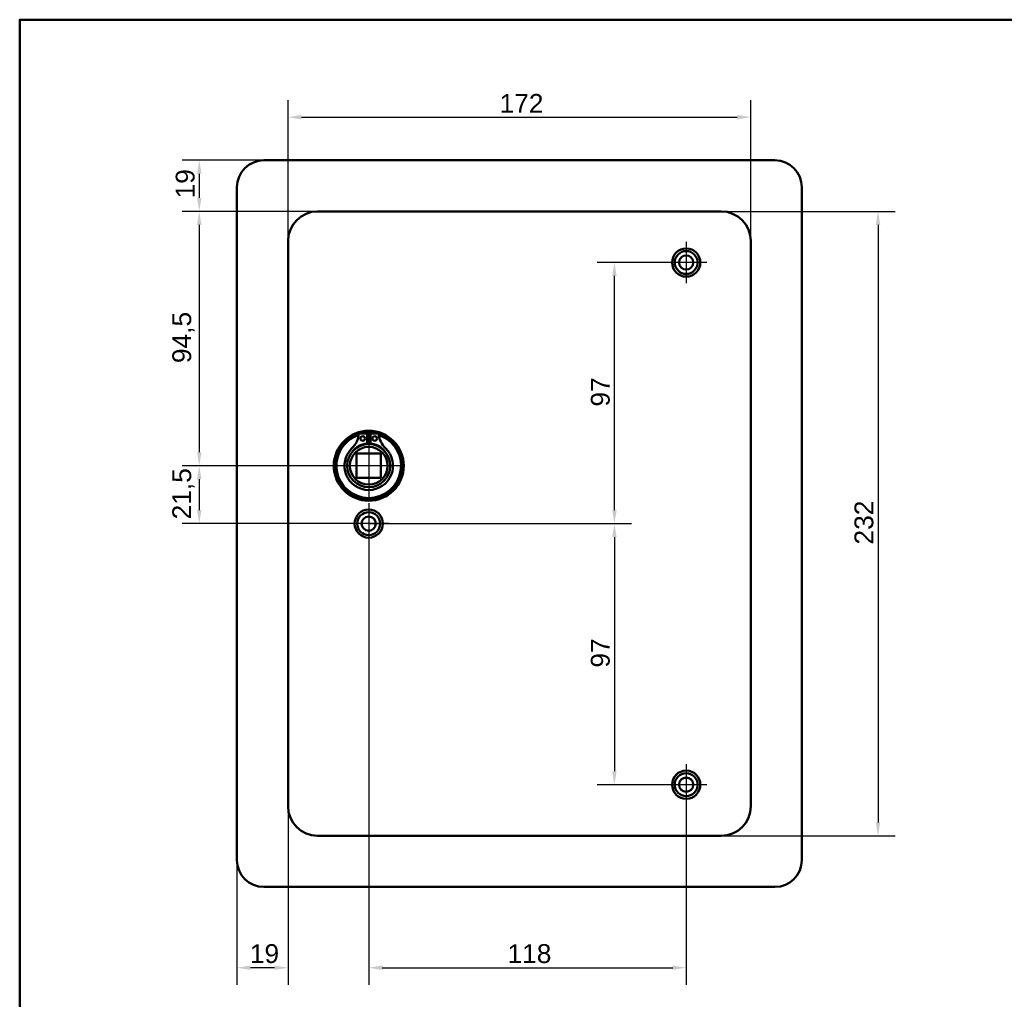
# Model space of a CAD drawing. Header units: millimetres. Extents: x 20 to 833, y 20 to 574.
# Tile 3 of 5: x 20 to 386, y 210 to 574. Entities that reach past the tile are written whole.
import ezdxf

# ---------------------------------------------------------------- set-up
doc = ezdxf.new("R2010")
doc.units = ezdxf.units.MM
doc.header["$LTSCALE"] = 2
for name, color, linetype, lineweight in [('Bemaßungen(DIN)', 7, 'Continuous', 25), ('Mittelpunktmarkierung(DIN)', 7, 'Continuous', 25), ('Sichtbare Kanten(DIN)', 7, 'Continuous', 50), ('Skizziergeometrie(DIN)', 7, 'Continuous', 50)]:
    doc.layers.add(name, color=color, linetype=linetype, lineweight=lineweight)
doc.styles.add('STANDARD-DIN~0', font='arial.ttf')
doc.dimstyles.new('CAD-LAN', dxfattribs={"dimscale": 2, "dimtxt": 3.5, "dimasz": 2.5, "dimexe": 3.175, "dimexo": 0, "dimgap": 0.8, "dimtad": 1, "dimrnd": 1e-08, "dimtxsty": 'STANDARD-DIN~0', "dimcen": 0.09, "dimdle": 10, "dimclrd": 250, "dimclre": 250, "dimclrt": 250, "dimadec": 0, "dimazin": 2, "dimtfac": 1, "dimtmove": 0, "dimatfit": 3, "dimfxl": 1, "dimtolj": 1, "dimtzin": 0, "dimlwd": 25, "dimlwe": 25, "dimarcsym": 0})

# ---------------------------------------------------------------- blocks, each defined once
blk = doc.blocks.new('Ränder Standardrahmen')
at = {"layer": 'Skizziergeometrie(DIN)', "flags": 128}
blk.add_lwpolyline([(10, 10), (10, 287), (410, 287), (410, 10), (10, 10)], dxfattribs=at)
blk = doc.blocks.new('*D8')
at = {"layer": 'Bemaßungen(DIN)', "color": 250, "linetype": 'Continuous', "lineweight": 25, "true_color": 0x3f3f3f, "transparency": 16777216}
for p, q in [((119.75, 491.78), (119.75, 544.13)), ((291.75, 491.78), (291.75, 544.13)), ((124.75, 537.78), (286.75, 537.78))]:
    blk.add_line(p, q, dxfattribs=at)
at = {"layer": 'Bemaßungen(DIN)', "color": 250, "linetype": 'Continuous', "true_color": 0x3f3f3f, "transparency": 16777216}
for points in [[(124.75, 538.61), (124.75, 536.94), (119.75, 537.78)], [(286.75, 538.61), (286.75, 536.94), (291.75, 537.78)]]:
    blk.add_solid(points, dxfattribs=at)
at = {"layer": 'Defpoints', "color": 0, "linetype": 'Continuous', "transparency": 16777216}
for p in [(291.75, 537.78), (119.75, 491.78), (291.75, 491.78)]:
    blk.add_point(p, dxfattribs=at)
at = {"layer": 'Bemaßungen(DIN)', "color": 250, "linetype": 'Continuous', "lineweight": 25, "true_color": 0x3f3f3f, "transparency": 16777216, "insert": (198.38, 546.4), "char_height": 7, "attachment_point": 1, "style": 'STANDARD-DIN~0'}
blk.add_mtext('\\A1;172', dxfattribs=at)
blk = doc.blocks.new('*D9')
at = {"layer": 'Bemaßungen(DIN)', "color": 250, "linetype": 'Continuous', "lineweight": 25, "true_color": 0x3f3f3f, "transparency": 16777216}
for p, q in [((280.75, 502.78), (345.41, 502.78)), ((339.06, 497.78), (339.06, 275.78)), ((280.75, 270.78), (345.41, 270.78))]:
    blk.add_line(p, q, dxfattribs=at)
at = {"layer": 'Bemaßungen(DIN)', "color": 250, "linetype": 'Continuous', "true_color": 0x3f3f3f, "transparency": 16777216}
for points in [[(338.23, 497.78), (339.89, 497.78), (339.06, 502.78)], [(338.23, 275.78), (339.89, 275.78), (339.06, 270.78)]]:
    blk.add_solid(points, dxfattribs=at)
at = {"layer": 'Defpoints', "color": 0, "linetype": 'Continuous', "transparency": 16777216}
for p in [(280.75, 502.78), (280.75, 270.78), (339.06, 270.78)]:
    blk.add_point(p, dxfattribs=at)
at = {"layer": 'Bemaßungen(DIN)', "color": 250, "linetype": 'Continuous', "lineweight": 25, "true_color": 0x3f3f3f, "transparency": 16777216, "insert": (330.31, 379.02), "char_height": 7, "attachment_point": 1, "rotation": 90, "style": 'STANDARD-DIN~0'}
blk.add_mtext('\\A1;232', dxfattribs=at)
blk = doc.blocks.new('*D10')
at = {"layer": 'Bemaßungen(DIN)', "color": 250, "linetype": 'Continuous', "lineweight": 25, "true_color": 0x3f3f3f, "transparency": 16777216}
for p, q in [((130.75, 502.78), (80.4, 502.78)), ((86.75, 497.78), (86.75, 413.28)), ((149.75, 408.28), (80.4, 408.28))]:
    blk.add_line(p, q, dxfattribs=at)
at = {"layer": 'Bemaßungen(DIN)', "color": 250, "linetype": 'Continuous', "true_color": 0x3f3f3f, "transparency": 16777216}
for points in [[(85.92, 497.78), (87.58, 497.78), (86.75, 502.78)], [(85.92, 413.28), (87.58, 413.28), (86.75, 408.28)]]:
    blk.add_solid(points, dxfattribs=at)
at = {"layer": 'Defpoints', "color": 0, "linetype": 'Continuous', "transparency": 16777216}
for p in [(130.75, 502.78), (86.75, 408.28), (149.75, 408.28)]:
    blk.add_point(p, dxfattribs=at)
at = {"layer": 'Bemaßungen(DIN)', "color": 250, "linetype": 'Continuous', "lineweight": 25, "true_color": 0x3f3f3f, "transparency": 16777216, "insert": (76.74, 446.41), "char_height": 7, "attachment_point": 1, "rotation": 90, "style": 'STANDARD-DIN~0'}
blk.add_mtext('\\A1;94,5', dxfattribs=at)
blk = doc.blocks.new('*D11')
at = {"layer": 'Bemaßungen(DIN)', "color": 250, "linetype": 'Continuous', "lineweight": 25, "true_color": 0x3f3f3f, "transparency": 16777216}
for p, q in [((149.75, 408.28), (80.4, 408.28)), ((86.75, 403.28), (86.75, 391.78)), ((149.75, 386.78), (80.4, 386.78))]:
    blk.add_line(p, q, dxfattribs=at)
at = {"layer": 'Bemaßungen(DIN)', "color": 250, "linetype": 'Continuous', "true_color": 0x3f3f3f, "transparency": 16777216}
for points in [[(85.92, 403.28), (87.58, 403.28), (86.75, 408.28)], [(85.92, 391.78), (87.58, 391.78), (86.75, 386.78)]]:
    blk.add_solid(points, dxfattribs=at)
at = {"layer": 'Defpoints', "color": 0, "linetype": 'Continuous', "transparency": 16777216}
for p in [(149.75, 408.28), (86.75, 386.78), (149.75, 386.78)]:
    blk.add_point(p, dxfattribs=at)
at = {"layer": 'Bemaßungen(DIN)', "color": 250, "linetype": 'Continuous', "lineweight": 25, "true_color": 0x3f3f3f, "transparency": 16777216, "insert": (76.74, 388.35), "char_height": 7, "attachment_point": 1, "rotation": 90, "style": 'STANDARD-DIN~0'}
blk.add_mtext('\\A1;21,5', dxfattribs=at)
blk = doc.blocks.new('*D12')
at = {"layer": 'Bemaßungen(DIN)', "color": 250, "linetype": 'Continuous', "lineweight": 25, "true_color": 0x3f3f3f, "transparency": 16777216}
for p, q in [((110.75, 521.78), (80.4, 521.78)), ((86.75, 516.78), (86.75, 507.78)), ((130.75, 502.78), (80.4, 502.78))]:
    blk.add_line(p, q, dxfattribs=at)
at = {"layer": 'Bemaßungen(DIN)', "color": 250, "linetype": 'Continuous', "true_color": 0x3f3f3f, "transparency": 16777216}
for points in [[(85.92, 516.78), (87.58, 516.78), (86.75, 521.78)], [(85.92, 507.78), (87.58, 507.78), (86.75, 502.78)]]:
    blk.add_solid(points, dxfattribs=at)
at = {"layer": 'Defpoints', "color": 0, "linetype": 'Continuous', "transparency": 16777216}
for p in [(110.75, 521.78), (86.75, 502.78), (130.75, 502.78)]:
    blk.add_point(p, dxfattribs=at)
at = {"layer": 'Bemaßungen(DIN)', "color": 250, "linetype": 'Continuous', "lineweight": 25, "true_color": 0x3f3f3f, "transparency": 16777216, "insert": (78, 507.59), "char_height": 7, "attachment_point": 1, "rotation": 90, "style": 'STANDARD-DIN~0'}
blk.add_mtext('\\A1;19', dxfattribs=at)
blk = doc.blocks.new('*D13')
at = {"layer": 'Bemaßungen(DIN)', "color": 250, "linetype": 'Continuous', "lineweight": 25, "true_color": 0x3f3f3f, "transparency": 16777216}
for p, q in [((260.1, 483.78), (234.72, 483.78)), ((241.07, 391.78), (241.07, 478.78)), ((149.75, 386.78), (247.42, 386.78))]:
    blk.add_line(p, q, dxfattribs=at)
at = {"layer": 'Bemaßungen(DIN)', "color": 250, "linetype": 'Continuous', "true_color": 0x3f3f3f, "transparency": 16777216}
for points in [[(240.24, 478.78), (241.9, 478.78), (241.07, 483.78)], [(240.24, 391.78), (241.9, 391.78), (241.07, 386.78)]]:
    blk.add_solid(points, dxfattribs=at)
at = {"layer": 'Defpoints', "color": 0, "linetype": 'Continuous', "transparency": 16777216}
for p in [(241.07, 483.78), (260.1, 483.78), (149.75, 386.78)]:
    blk.add_point(p, dxfattribs=at)
at = {"layer": 'Bemaßungen(DIN)', "color": 250, "linetype": 'Continuous', "lineweight": 25, "true_color": 0x3f3f3f, "transparency": 16777216, "insert": (232.32, 430.27), "char_height": 7, "attachment_point": 1, "rotation": 90, "style": 'STANDARD-DIN~0'}
blk.add_mtext('\\A1;97', dxfattribs=at)
blk = doc.blocks.new('*D14')
at = {"layer": 'Bemaßungen(DIN)', "color": 250, "linetype": 'Continuous', "lineweight": 25, "true_color": 0x3f3f3f, "transparency": 16777216}
for p, q in [((149.75, 386.78), (247.42, 386.78)), ((241.07, 381.78), (241.07, 294.78)), ((260.1, 289.78), (234.72, 289.78))]:
    blk.add_line(p, q, dxfattribs=at)
at = {"layer": 'Bemaßungen(DIN)', "color": 250, "linetype": 'Continuous', "true_color": 0x3f3f3f, "transparency": 16777216}
for points in [[(240.24, 381.78), (241.9, 381.78), (241.07, 386.78)], [(240.24, 294.78), (241.9, 294.78), (241.07, 289.78)]]:
    blk.add_solid(points, dxfattribs=at)
at = {"layer": 'Defpoints', "color": 0, "linetype": 'Continuous', "transparency": 16777216}
for p in [(149.75, 386.78), (241.07, 289.78), (260.1, 289.78)]:
    blk.add_point(p, dxfattribs=at)
at = {"layer": 'Bemaßungen(DIN)', "color": 250, "linetype": 'Continuous', "lineweight": 25, "true_color": 0x3f3f3f, "transparency": 16777216, "insert": (232.32, 333.27), "char_height": 7, "attachment_point": 1, "rotation": 90, "style": 'STANDARD-DIN~0'}
blk.add_mtext('\\A1;97', dxfattribs=at)
blk = doc.blocks.new('*D15')
at = {"layer": 'Bemaßungen(DIN)', "color": 250, "linetype": 'Continuous', "lineweight": 25, "true_color": 0x3f3f3f, "transparency": 16777216}
for p, q in [((149.75, 379.13), (149.75, 215.43)), ((267.75, 282.13), (267.75, 215.43)), ((154.75, 221.78), (262.75, 221.78))]:
    blk.add_line(p, q, dxfattribs=at)
at = {"layer": 'Bemaßungen(DIN)', "color": 250, "linetype": 'Continuous', "true_color": 0x3f3f3f, "transparency": 16777216}
for points in [[(154.75, 222.61), (154.75, 220.95), (149.75, 221.78)], [(262.75, 222.61), (262.75, 220.95), (267.75, 221.78)]]:
    blk.add_solid(points, dxfattribs=at)
at = {"layer": 'Defpoints', "color": 0, "linetype": 'Continuous', "transparency": 16777216}
for p in [(149.75, 379.13), (267.75, 282.13), (267.75, 221.78)]:
    blk.add_point(p, dxfattribs=at)
at = {"layer": 'Bemaßungen(DIN)', "color": 250, "linetype": 'Continuous', "lineweight": 25, "true_color": 0x3f3f3f, "transparency": 16777216, "insert": (201.34, 230.53), "char_height": 7, "attachment_point": 1, "style": 'STANDARD-DIN~0'}
blk.add_mtext('\\A1;118', dxfattribs=at)
blk = doc.blocks.new('*D16')
at = {"layer": 'Bemaßungen(DIN)', "color": 250, "linetype": 'Continuous', "lineweight": 25, "true_color": 0x3f3f3f, "transparency": 16777216}
for p, q in [((119.75, 281.78), (119.75, 215.43)), ((100.75, 261.78), (100.75, 215.43)), ((114.75, 221.78), (105.75, 221.78))]:
    blk.add_line(p, q, dxfattribs=at)
at = {"layer": 'Bemaßungen(DIN)', "color": 250, "linetype": 'Continuous', "true_color": 0x3f3f3f, "transparency": 16777216}
for points in [[(105.75, 222.61), (105.75, 220.95), (100.75, 221.78)], [(114.75, 222.61), (114.75, 220.95), (119.75, 221.78)]]:
    blk.add_solid(points, dxfattribs=at)
at = {"layer": 'Defpoints', "color": 0, "linetype": 'Continuous', "transparency": 16777216}
for p in [(119.75, 281.78), (100.75, 261.78), (100.75, 221.78)]:
    blk.add_point(p, dxfattribs=at)
at = {"layer": 'Bemaßungen(DIN)', "color": 250, "linetype": 'Continuous', "lineweight": 25, "true_color": 0x3f3f3f, "transparency": 16777216, "insert": (105.56, 230.53), "char_height": 7, "attachment_point": 1, "style": 'STANDARD-DIN~0'}
blk.add_mtext('\\A1;19', dxfattribs=at)

msp = doc.modelspace()

# ---------------------------------------------------------------- linework, layer by layer
at = {"layer": 'Mittelpunktmarkierung(DIN)', "linetype": 'Continuous'}
for p, q in [((267.751, 491.431), (267.751, 476.131)), ((275.401, 483.781), (260.101, 483.781)), ((149.751, 420.281), (149.751, 396.281)), ((161.751, 408.281), (137.751, 408.281)), ((149.751, 394.431), (149.751, 379.131)), ((157.401, 386.781), (142.101, 386.781)), ((267.751, 297.431), (267.751, 282.131)), ((275.401, 289.781), (260.101, 289.781))]:
    msp.add_line(p, q, dxfattribs=at)
at = {"layer": 'Sichtbare Kanten(DIN)'}
for p, q in [((110.751, 521.781), (300.751, 521.781)), ((100.751, 261.781), (100.751, 511.781)), ((310.751, 511.781), (310.751, 261.781)), ((280.751, 502.781), (130.751, 502.781)), ((119.751, 491.781), (119.751, 281.781)), ((291.751, 281.781), (291.751, 491.781)), ((146.11, 420.239), (149.134, 420.239)), ((149.134, 420.239), (149.134, 416.539)), ((150.367, 416.539), (150.367, 420.239)), ((150.367, 420.239), (153.391, 420.239)), ((145.251, 403.781), (145.251, 412.781)), ((145.251, 412.781), (154.251, 412.781)), ((154.251, 412.781), (154.251, 403.781)), ((154.251, 403.781), (145.251, 403.781)), ((130.751, 270.781), (280.751, 270.781)), ((300.751, 251.781), (110.751, 251.781))]:
    msp.add_line(p, q, dxfattribs=at)
for centre, radius in [((267.751, 483.781), 5.25), ((267.751, 483.781), 4.25), ((267.751, 483.781), 2.65), ((149.751, 408.281), 13), ((149.751, 408.281), 12.5), ((147.519, 418.389), 0.85), ((151.982, 418.389), 0.85), ((149.751, 408.281), 8), ((149.751, 408.281), 7), ((149.751, 386.781), 5.25), ((149.751, 386.781), 4.25), ((149.751, 386.781), 2.65), ((267.751, 289.781), 5.25), ((267.751, 289.781), 4.25), ((267.751, 289.781), 2.65)]:
    msp.add_circle(centre, radius, dxfattribs=at)
for centre, radius, start, end in [((110.751, 511.781), 10, 90, 180), ((300.751, 511.781), 10, 0, 90), ((130.751, 491.781), 11, 90, 180), ((280.751, 491.781), 11, 0, 90), ((149.751, 408.281), 12, 108.17213, 71.82787), ((137.428, 420.979), 8.678, 314.1409, 355.03295), ((149.751, 408.281), 12, 85.21102, 94.78898), ((149.751, 408.281), 9, 86.0711, 93.9289), ((162.073, 420.979), 8.678, 184.96705, 225.8591), ((149.751, 408.281), 9.017, 134.1409, 45.8591), ((149.751, 409.014), 7.55, 94.68501, 144.3129), ((149.751, 408.281), 8.2, 63.63056, 116.36944), ((149.751, 409.014), 7.55, 35.6871, 85.31499), ((130.751, 281.781), 11, 180, 270), ((280.751, 281.781), 11, 270, 0), ((110.751, 261.781), 10, 180, 270), ((300.751, 261.781), 10, 270, 0)]:
    msp.add_arc(centre, radius, start, end, dxfattribs=at)

# ---------------------------------------------------------------- block references
at = {"xscale": 2, "yscale": 2, "zscale": 2}
msp.add_blockref('Ränder Standardrahmen', (0, 0), dxfattribs=at)

# ---------------------------------------------------------------- dimensions: what is measured, and where the dimension line sits
at = {"layer": 'Bemaßungen(DIN)', "color": 250, "linetype": 'Continuous', "lineweight": 25, "true_color": 0x3f3f3f}
for base, p1, p2, angle, picture, middle in [((291.751, 537.776), (119.751, 491.781), (291.751, 491.781), 180, '*D8', (205.751, 537.776)), ((86.751, 502.781), (110.751, 521.781), (130.751, 502.781), 270, '*D12', (86.751, 512.281)), ((86.751, 408.281), (130.751, 502.781), (149.751, 408.281), 90, '*D10', (86.751, 455.531)), ((339.061, 270.781), (280.751, 502.781), (280.751, 270.781), 90, '*D9', (339.061, 386.781)), ((241.069, 483.781), (149.751, 386.781), (260.101, 483.781), 90, '*D13', (241.069, 435.281)), ((86.751, 386.781), (149.751, 408.281), (149.751, 386.781), 90, '*D11', (86.751, 397.531)), ((241.069, 289.781), (149.751, 386.781), (260.101, 289.781), 90, '*D14', (241.069, 338.281)), ((267.751, 221.781), (149.751, 379.131), (267.751, 282.131), 180, '*D15', (208.751, 221.781)), ((100.751, 221.781), (119.751, 281.781), (100.751, 261.781), 180, '*D16', (110.251, 221.781))]:
    dim = msp.add_linear_dim(base=base, p1=p1, p2=p2, angle=angle, dimstyle='CAD-LAN', override={"dimgap": 0.8, "dimdec": 2, "dimtol": 0, "dimlim": 0, "dimtp": 0, "dimtm": 0, "dimtdec": 2, "dimtofl": 0, "dimatfit": 1}, dxfattribs=at)
    dim.commit()
    dim.dimension.update_dxf_attribs({"geometry": picture, "text_midpoint": middle, "dimtype": 160})

doc.saveas('drawing.dxf')
